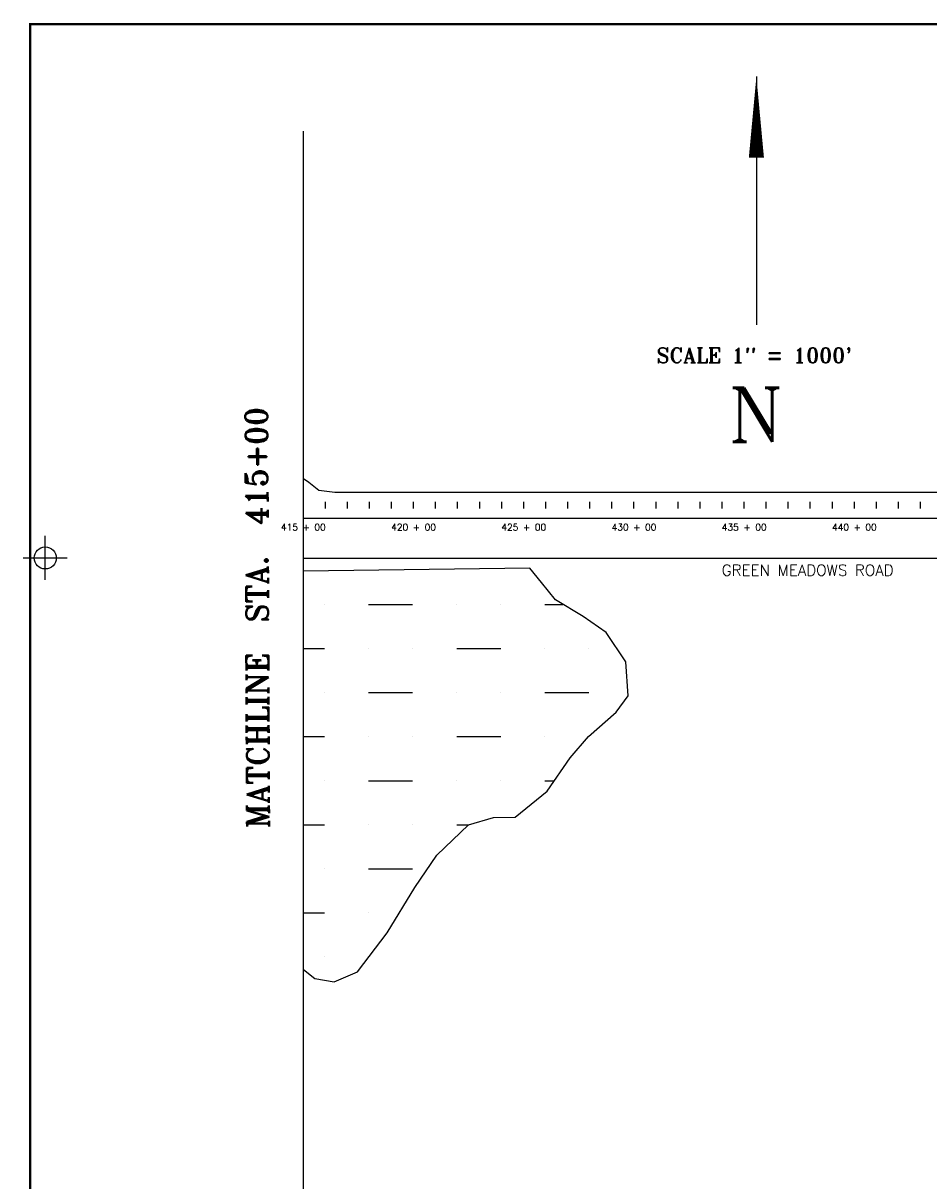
# Model space of a CAD drawing. Extents: x 252033 to 268820, y 783911 to 794638.
# Tile 2 of 5: x 252033 to 256142, y 789384 to 794638. Entities that reach past the tile are written whole.
import ezdxf
from ezdxf.enums import TextEntityAlignment as Align

# ---------------------------------------------------------------- set-up
doc = ezdxf.new("R2010")
doc.units = 0
doc.header["$LTSCALE"] = 800
doc.header["$PDMODE"] = 34
doc.header["$PDSIZE"] = 100
doc.linetypes.add('CENTER', pattern=[0])
doc.layers.get('0').update_dxf_attribs({"linetype": 'CONTINUOUS'})
for name, color, linetype in [('BORDER', 1, 'CONTINUOUS'), ('HATCH', 3, 'CONTINUOUS'), ('MAJROADS', 9, 'CONTINUOUS'), ('MATCH', 6, 'CONTINUOUS'), ('PLAKES', 5, 'CONTINUOUS'), ('SEC', 2, 'CONTINUOUS'), ('STATIONS', 7, 'CONTINUOUS'), ('SURVCENTER', 7, 'CENTER'), ('TEXT', 7, 'CONTINUOUS'), ('WL-PRESERVE', 14, 'CONTINUOUS')]:
    doc.layers.add(name, color=color, linetype=linetype)
doc.styles.get("Standard").update_dxf_attribs({"font": 'ROMANT'})

# ---------------------------------------------------------------- blocks, each defined once
blk = doc.blocks.new('FCSTA')
at = {"color": 0}
blk.add_attdef('FCSTA', text='', height=1, dxfattribs=at).set_placement((0, 0), align=Align.MIDDLE)
blk = doc.blocks.new('FCSTCK')
at = {"layer": 'SURVCENTER', "color": 0}
blk.add_line((0, -0.5), (0, 0.5), dxfattribs=at)

msp = doc.modelspace()

# ---------------------------------------------------------------- linework, layer by layer
at = {"layer": 'BORDER', "color": 0, "const_width": 10}
msp.add_lwpolyline([(252064.6, 784172.9), (268814.6, 784172.9), (268814.6, 794632.9), (252064.6, 794632.9)], close=True, dxfattribs=at)
at = {"layer": 'HATCH', "color": 0}
for p, q in [((253400, 792000), (253400, 792000)), ((253600, 792000), (253800, 792000)), ((254000, 792000), (254000, 792000)), ((254200, 792000), (254200, 792000)), ((254400, 792000), (254482.3, 792000)), ((253304.4, 791800), (253400, 791800)), ((253600, 791800), (253600, 791800)), ((253800, 791800), (253800, 791800)), ((254000, 791800), (254200, 791800)), ((254400, 791800), (254400, 791800)), ((254600, 791800), (254600, 791800)), ((253400, 791600), (253400, 791600)), ((253600, 791600), (253800, 791600)), ((254000, 791600), (254000, 791600)), ((254200, 791600), (254200, 791600)), ((254400, 791600), (254600, 791600)), ((253304.4, 791400), (253400, 791400)), ((253600, 791400), (253600, 791400)), ((253800, 791400), (253800, 791400)), ((254000, 791400), (254200, 791400)), ((254400, 791400), (254400, 791400)), ((253400, 791200), (253400, 791200)), ((253600, 791200), (253800, 791200)), ((254000, 791200), (254000, 791200)), ((254200, 791200), (254200, 791200)), ((254400, 791200), (254442.8, 791200)), ((253304.4, 791000), (253400, 791000)), ((253600, 791000), (253600, 791000)), ((253800, 791000), (253800, 791000)), ((254000, 791000), (254055.8, 791000)), ((253400, 790800), (253400, 790800)), ((253600, 790800), (253800, 790800)), ((253304.4, 790600), (253400, 790600)), ((253600, 790600), (253600, 790600)), ((253400, 790400), (253400, 790400)), ((253600, 790400), (253601, 790400))]:
    msp.add_line(p, q, dxfattribs=at)
at = {"layer": 'MAJROADS', "color": 0}
msp.add_line((253304.4, 792210.3), (260041.3, 792210.9), dxfattribs=at)
at = {"layer": 'MATCH', "color": 0}
msp.add_lwpolyline([(253304.4, 789272.9), (253304.4, 794147)], dxfattribs=at)
at = {"layer": 'PLAKES', "color": 0}
for p, q in [((253304.4, 792572.1), (253329.5, 792554.2)), ((253329.5, 792554.2), (253375.3, 792518.9)), ((253375.3, 792518.9), (253446.6, 792509.9)), ((253446.6, 792509.9), (257072.9, 792509.9)), ((257362.3, 792389.9), (253304.4, 792389.9))]:
    msp.add_line(p, q, dxfattribs=at)
at = {"layer": 'SEC', "color": 0}
msp.add_point((252133.2, 792210.8), dxfattribs=at)
at = {"layer": 'TEXT', "color": 0}
msp.add_line((255359.7, 794395.2, -102.2), (255359.7, 793268.1, -102.2), dxfattribs=at)
msp.add_lwpolyline([(255359.7, 794395.2, 0, 68.6, 0), (255359.7, 794027.7, 68.6, 68.6, 0)], format="xyseb", dxfattribs=at)
at = {"layer": 'WL-PRESERVE', "color": 0}
msp.add_lwpolyline([(253304.4, 790343.5), (253356.6, 790302.2), (253444.4, 790286.5), (253550.1, 790332.4), (253683.9, 790509.9), (253810.2, 790715.1), (253909.3, 790862.5), (254054.3, 790999.5), (254166.6, 791033.5), (254264.9, 791035.2), (254410, 791153), (254515.3, 791303.8), (254597.9, 791400.7), (254723.2, 791510.7), (254778.5, 791585.6), (254766.9, 791739.1), (254678.3, 791872.3), (254573.7, 791945), (254449, 792020), (254384.3, 792100), (254331.2, 792164.4), (253304.4, 792150.5)], dxfattribs=at)

# ---------------------------------------------------------------- block references
at = {"layer": 'STATIONS', "color": 0, "xscale": 30, "yscale": 30, "zscale": 30}
for p in [(253304.4, 792450.4), (253304.4, 792450.4), (253404.4, 792450.4), (253504.4, 792450.4), (253604.4, 792450.4), (253704.4, 792450.4), (253804.4, 792450.4), (253804.4, 792450.4), (253904.4, 792450.4), (254004.4, 792450.3), (254104.4, 792450.3), (254204.4, 792450.3), (254304.4, 792450.3), (254304.4, 792450.3), (254404.4, 792450.3), (254504.4, 792450.3), (254604.4, 792450.3), (254704.4, 792450.2), (254804.4, 792450.2), (254804.4, 792450.2), (254904.4, 792450.2), (255004.4, 792450.2), (255104.4, 792450.2), (255204.4, 792450.2), (255304.4, 792450.2), (255304.4, 792450.2), (255404.4, 792450.1), (255504.4, 792450.1), (255604.4, 792450.1), (255704.4, 792450.1), (255804.4, 792450.1), (255804.4, 792450.1), (255904.4, 792450.1), (256004.4, 792450.1), (256104.4, 792450)]:
    msp.add_blockref('FCSTCK', p, dxfattribs=at)
for p, values in [((253304.4, 792350.4), {'FCSTA': '415 + 00'}), ((253804.4, 792350.4), {'FCSTA': '420 + 00'}), ((254304.4, 792350.3), {'FCSTA': '425 + 00'}), ((254804.4, 792350.2), {'FCSTA': '430 + 00'}), ((255304.4, 792350.2), {'FCSTA': '435 + 00'}), ((255804.4, 792350.1), {'FCSTA': '440 + 00'})]:
    msp.add_blockref('FCSTA', p, dxfattribs=at).add_auto_attribs(values)

# ---------------------------------------------------------------- texts
at = {"layer": 'MATCH', "color": 0}
msp.add_text('MATCHLINE  STA.  415+00', height=100, rotation=90.2395, dxfattribs=at).set_placement((253148.8, 790984.2))
at = {"layer": 'TEXT', "color": 0}
for s, height, p in [('SCALE 1" = 1000\'', 68.607, (255350.6, 793095.8, -102.2)), ('N', 245, (255357.5, 792737.3, -102.2)), ('GREEN MEADOWS ROAD', 50, (255592.5, 792130.3))]:
    msp.add_text(s, height=height, dxfattribs=at).set_placement(p, align=Align.CENTER)

doc.saveas('drawing.dxf')
